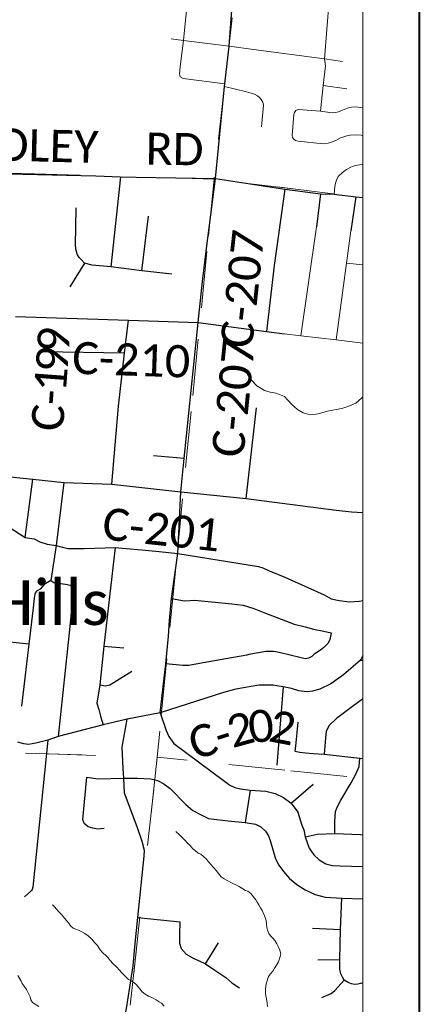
# Paper-space layout 'Layout1' of a CAD drawing. Extents: x 0 to 39.3, y 0 to 22.
# Tile 109 of 131: x 8.3 to 9, y 14.7 to 16.5. Entities that reach past the tile are written whole.
import ezdxf

# ---------------------------------------------------------------- set-up
doc = ezdxf.new("R2010")
doc.units = 0
doc.header["$MEASUREMENT"] = 0
doc.linetypes.add('DGN Style 1', pattern=[0.184576, 0.000307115, -0.184269])
for name, color, linetype, lineweight in [('GM_X_City_Street', 7, 'Continuous', 0), ('GM_X_County_Road', 3, 'Continuous', 30), ('GM_X_County_Road_Text', 3, 'Continuous', 0), ('GM_X_Minor_River', 5, 'Continuous', 0), ('GM_X_Township_Road', 4, 'Continuous', 30), ('GM_X_Unincorporated_Text', 7, 'Continuous', 0), ('SH_Data', 7, 'Continuous', 0)]:
    doc.layers.add(name, color=color, linetype=linetype, lineweight=lineweight)
doc.layers.add('GM_X_Corporation', color=7, linetype='DGN Style 1', lineweight=13, transparency=0.75)
doc.styles.add('Style-Calibri Light', font='calibril.ttf')

psp = doc.layouts.get("Layout1")

# ---------------------------------------------------------------- linework, layer by layer
at = {"layer": 'GM_X_City_Street', "ltscale": 0.002}
for p, q in [((8.8296, 16.3649), (8.8715, 16.3588)), ((8.7899, 15.9219), (8.8178, 16.1148)), ((8.8711, 16.0504), (8.9, 16.0474))]:
    psp.add_line(p, q, dxfattribs=at)
at = {"layer": 'GM_X_City_Street', "ltscale": 0.002, "flags": 128}
for points in [[(8.8249, 16.3191), (8.8296, 16.3649), (8.8338, 16.3998), (8.8322, 16.4122), (8.8402, 16.5162), (8.8403, 16.5172), (8.8501, 16.5886), (8.8565, 16.6737), (8.8609, 16.7168)], [(8.6555, 16.3679), (8.5814, 16.3773), (8.5766, 16.3801), (8.575, 16.3848), (8.5764, 16.3984), (8.5822, 16.4446), (8.592, 16.5464)], [(8.5603, 16.4476), (8.5822, 16.4446), (8.663, 16.4343), (8.7062, 16.4285), (8.8322, 16.4122), (8.8636, 16.4072)], [(8.7207, 16.2917), (8.724, 16.3298), (8.7226, 16.3351), (8.72, 16.3399), (8.7167, 16.3437), (8.7134, 16.3467), (8.7079, 16.3495), (8.7019, 16.3513), (8.694, 16.3536), (8.6551, 16.363)], [(8.7753, 16.2729), (8.7745, 16.2761), (8.7777, 16.3132), (8.7788, 16.3168), (8.7799, 16.3186), (8.7815, 16.3205), (8.7838, 16.3219), (8.7862, 16.3226), (8.8249, 16.3191), (8.8454, 16.3165), (8.8512, 16.3169), (8.8567, 16.318), (8.8683, 16.3231), (8.8745, 16.3255), (8.88, 16.3266), (8.8873, 16.327), (8.9, 16.3251)], [(8.7753, 16.2729), (8.7775, 16.27), (8.7808, 16.2676), (8.7851, 16.2665), (8.8299, 16.2617), (8.8387, 16.2629), (8.8443, 16.2644), (8.8519, 16.2674), (8.8606, 16.2721), (8.8662, 16.2742), (8.8716, 16.2759), (8.8777, 16.2772), (8.8876, 16.2777), (8.8972, 16.2767), (8.9, 16.2762)], [(8.849, 16.1726), (8.8505, 16.1862), (8.8516, 16.1918), (8.8535, 16.1971), (8.8562, 16.2036), (8.8636, 16.2109), (8.8711, 16.2164), (8.8787, 16.2202), (8.8846, 16.2224), (8.9, 16.2254)], [(8.8526, 15.9146), (8.8711, 16.0504), (8.8789, 16.1075)], [(8.9, 15.9092), (8.8526, 15.9146), (8.7899, 15.9219), (8.7612, 15.9252)]]:
    psp.add_lwpolyline(points, dxfattribs=at)
at = {"layer": 'GM_X_Corporation', "flags": 128}
for points in [[(8.9, 14.3814), (8.9, 20.9), (2.1, 20.9), (2.1, 18.7697), (2.2164, 18.6603), (2.3024, 18.5638), (2.4531, 18.3722), (2.5091, 18.2757), (2.5944, 18.157), (2.6477, 18.0827), (2.8129, 17.7895), (2.9482, 17.5994), (3.2529, 17.1208), (3.3535, 16.9293), (3.4766, 16.7367), (3.5579, 16.6419), (3.619, 16.5459), (3.7774, 16.2543), (3.8686, 16.1561), (3.9643, 16.0792), (4.2564, 15.9374), (4.3533, 15.9108), (4.4487, 15.8964), (4.6416, 15.8532), (4.7366, 15.8475), (5.0291, 15.8581), (5.1241, 15.8236), (5.4143, 15.7071), (5.7095, 15.5281), (5.8045, 15.4515), (6.1414, 15.0678), (6.2843, 14.8736), (6.3804, 14.7819), (6.459, 14.6859), (6.5555, 14.6109), (6.6505, 14.5225), (6.7211, 14.4259), (6.8169, 14.3304), (6.9122, 14.3239), (7.0079, 14.2917), (7.1832, 14.2132), (7.3804, 14.1374), (7.4779, 14.1131), (7.5747, 14.1033), (7.7675, 14.1127), (7.989, 14.1), (8.1323, 14.1), (8.26, 14.1067), (8.4573, 14.1579), (8.5559, 14.1981), (8.6538, 14.2731), (8.7491, 14.3326), (8.8466, 14.3679)], [(8.9, 14.3814), (8.9, 17.1766), (8.8548, 17.1813), (8.7454, 17.1948), (8.6981, 17.196), (8.6426, 17.1973), (8.6103, 17.1973), (8.5489, 17.2005), (8.4125, 17.2078), (8.3796, 17.21), (8.2121, 17.2214), (8.139, 17.2237), (8.0564, 17.2286), (8.0041, 17.2302), (7.9436, 17.232), (7.8847, 17.2346), (7.7999, 17.2384), (7.7487, 17.2407), (7.7067, 17.2469), (7.651, 17.2479), (7.6125, 17.252), (7.3993, 17.2816), (7.3489, 17.2867), (7.2377, 17.2987), (7.1457, 17.309), (7.0192, 17.3227), (6.9337, 17.3322), (6.8401, 17.3411), (6.7303, 17.3529), (6.5022, 17.378), (6.4189, 17.3858), (6.2062, 17.4054), (6.1906, 17.4068), (5.7944, 17.4564), (5.4373, 17.5132), (4.8521, 17.6062), (4.4612, 17.6488), (4.3821, 17.6581), (4.1644, 17.6754), (4.0716, 17.683), (3.9407, 17.6938), (3.7921, 17.7096), (3.744, 17.7149), (3.4639, 17.7441), (3.4638, 17.7552), (3.4633, 17.7753), (3.4565, 17.7784), (3.4526, 17.7892), (3.4474, 17.7954), (3.4471, 17.7999), (3.4525, 17.8025), (3.4485, 17.8144), (3.4492, 17.825), (3.4434, 17.8593), (3.4258, 17.8677), (3.3879, 17.8552), (3.3772, 17.8486), (3.3685, 17.8463), (3.3518, 17.8495), (3.3421, 17.8603), (3.3403, 17.8653), (3.3281, 17.8766), (3.3252, 17.8823), (3.3245, 17.8883), (3.3285, 17.9134), (3.3265, 17.9302), (3.2963, 17.9518), (3.2836, 17.9634), (3.2822, 17.9665), (3.2641, 17.9756), (3.2528, 17.977), (3.2347, 17.9741), (3.2135, 17.9657), (3.201, 17.9663), (3.187, 17.9704), (3.1528, 17.9852), (3.1442, 17.9919), (3.1394, 17.998), (3.1456, 18.0059), (3.1529, 18.0103), (3.1634, 18.0211), (3.1749, 18.0247), (3.179, 18.0274), (3.1969, 18.0417), (3.2019, 18.0473), (3.2039, 18.0518), (3.2017, 18.0739), (3.1996, 18.0804), (3.1895, 18.0875), (3.1653, 18.0918), (3.1399, 18.0935), (3.132, 18.0959), (3.1245, 18.1003), (3.1223, 18.1041), (3.1206, 18.133), (3.1178, 18.1403), (3.1188, 18.1521), (3.1155, 18.1609), (3.1149, 18.1651), (3.1008, 18.1821), (3.0868, 18.1858), (3.069, 18.1873), (3.0642, 18.1893), (3.0566, 18.1895), (3.0371, 18.1682), (3.033, 18.167), (3.0195, 18.1603), (3.015, 18.1619), (3.0119, 18.1741), (3.0128, 18.1828), (3.0143, 18.1848), (3.0183, 18.1934), (3.0218, 18.1963), (3.0262, 18.2046), (3.027, 18.2091), (3.0397, 18.2351), (3.0514, 18.2508), (3.0523, 18.2542), (3.0497, 18.2585), (3.0419, 18.2651), (3.0284, 18.273), (3.01, 18.2814), (2.9918, 18.2852), (2.9805, 18.2877), (2.9681, 18.2948), (2.9618, 18.3002), (2.9531, 18.3023), (2.9406, 18.303), (2.9261, 18.2999), (2.9169, 18.2955), (2.908, 18.304), (2.9056, 18.3147), (2.907, 18.3295), (2.9111, 18.3424), (2.9158, 18.3503), (2.918, 18.384), (2.9201, 18.3939), (2.9195, 18.4015), (2.9166, 18.4061), (2.9136, 18.4073), (2.9026, 18.4068), (2.8976, 18.405), (2.8864, 18.3942), (2.8805, 18.3837), (2.8719, 18.3577), (2.8653, 18.3479), (2.8592, 18.3331), (2.8525, 18.3182), (2.8496, 18.3045), (2.8498, 18.2817), (2.8374, 18.2508), (2.8325, 18.2327), (2.8282, 18.2273), (2.813, 18.208), (2.8064, 18.2032), (2.7953, 18.1973), (2.7842, 18.1941), (2.7447, 18.1927), (2.7118, 18.1953), (2.7022, 18.1928), (2.6938, 18.187), (2.68, 18.1812), (2.6685, 18.1791), (2.65, 18.1814), (2.6359, 18.1802), (2.6191, 18.1737), (2.6148, 18.1681), (2.5944, 18.157), (2.6477, 18.0827), (2.8129, 17.7895), (2.9482, 17.5994), (3.2529, 17.1208), (3.3535, 16.9293), (3.4766, 16.7367), (3.5579, 16.6419), (3.619, 16.5459), (3.7774, 16.2543), (3.8686, 16.1561), (3.9643, 16.0792), (4.2564, 15.9374), (4.3533, 15.9108), (4.4487, 15.8964), (4.6416, 15.8532), (4.7366, 15.8475), (5.0291, 15.8581), (5.1241, 15.8236), (5.4143, 15.7071), (5.7095, 15.5281), (5.8045, 15.4515), (6.1414, 15.0678), (6.2843, 14.8736), (6.3804, 14.7819), (6.459, 14.6859), (6.5555, 14.6109), (6.6505, 14.5225), (6.7211, 14.4259), (6.8169, 14.3304), (6.9122, 14.3239), (7.0079, 14.2917), (7.1832, 14.2132), (7.3804, 14.1374), (7.4779, 14.1131), (7.5747, 14.1033), (7.7675, 14.1127), (7.989, 14.1), (8.1323, 14.1), (8.26, 14.1067), (8.4573, 14.1579), (8.5559, 14.1981), (8.6538, 14.2731), (8.7491, 14.3326), (8.8466, 14.3679)], [(7.7575, 17.2431), (8.7485, 17.1931), (8.6363, 16.199), (7.6501, 16.2281)], [(8.9, 16.1668), (8.9, 17.1752), (8.7485, 17.1931), (8.6363, 16.199)], [(8.6363, 16.199), (8.5356, 15.1763), (7.5438, 15.2065), (7.6501, 16.2281)], [(8.9, 15.1396), (8.9, 16.1668), (8.6363, 16.199), (8.5356, 15.1763)], [(8.5356, 15.1763), (8.4333, 14.2338), (8.4314, 14.2297), (8.4259, 14.2245), (8.4186, 14.2202), (8.4106, 14.2177), (8.3954, 14.2146), (8.3829, 14.2126), (8.3734, 14.2113), (8.3692, 14.2099), (8.3622, 14.2052), (8.3538, 14.1993), (8.3484, 14.1968), (8.332, 14.193), (8.3024, 14.188), (8.2841, 14.1857), (8.2784, 14.1836), (8.2685, 14.18), (8.2643, 14.179), (8.2552, 14.1792), (8.248, 14.1782), (8.2308, 14.1737), (8.2167, 14.1714), (8.2073, 14.1712), (8.1951, 14.1681), (8.1746, 14.1663), (8.1621, 14.1658), (8.1431, 14.1651), (8.1261, 14.1651), (8.1143, 14.1654), (8.1049, 14.1663), (8.0909, 14.1701), (8.083, 14.1706), (8.0453, 14.1632), (8.0328, 14.1604), (8.0221, 14.1591), (7.9832, 14.1608), (7.9435, 14.164), (7.9165, 14.1631), (7.8953, 14.1639), (7.8181, 14.1665), (7.7875, 14.1683), (7.7621, 14.1693), (7.7368, 14.1721), (7.707, 14.1762), (7.6859, 14.1816), (7.6783, 14.1818), (7.6532, 14.1793), (7.6403, 14.1781), (7.6328, 14.1787), (7.6226, 14.1823), (7.614, 14.1855), (7.5951, 14.186), (7.5852, 14.1877), (7.5785, 14.1894), (7.5679, 14.1896), (7.5588, 14.1887), (7.5489, 14.1897), (7.5407, 14.1929), (7.5306, 14.1984), (7.5216, 14.2047), (7.5085, 14.2092), (7.49, 14.2137), (7.4624, 14.2167), (7.5438, 15.2065)], [(8.9, 14.4256), (8.9, 15.1396), (8.5356, 15.1763), (8.4333, 14.2338), (8.4382, 14.2462), (8.441, 14.2522), (8.4467, 14.2563), (8.4528, 14.2569), (8.4589, 14.2567), (8.4657, 14.2566), (8.4718, 14.258), (8.4959, 14.2695), (8.5154, 14.2789), (8.543, 14.2912), (8.5871, 14.3137), (8.6174, 14.3296), (8.6292, 14.3354), (8.6533, 14.3451), (8.6866, 14.3602), (8.7061, 14.367), (8.7431, 14.3787), (8.7786, 14.3888), (8.8148, 14.3986), (8.8331, 14.4039), (8.8415, 14.409), (8.8512, 14.4175), (8.8558, 14.4208), (8.8604, 14.4207), (8.8676, 14.4197), (8.8747, 14.4196), (8.8896, 14.4223)]]:
    psp.add_lwpolyline(points, close=True, dxfattribs=at)
at = {"layer": 'GM_X_County_Road', "ltscale": 0.002}
for p, q in [((8.8955, 15.3479), (8.9, 15.3473)), ((8.541, 15.255), (8.4827, 15.2437))]:
    psp.add_line(p, q, dxfattribs=at)
at = {"layer": 'GM_X_County_Road', "ltscale": 0.002, "flags": 128}
for points in [[(8.639, 16.2005), (8.6551, 16.363), (8.6555, 16.3679), (8.663, 16.4343), (8.6708, 16.5382)], [(8.2716, 16.2083), (8.427, 16.2047), (8.4709, 16.2033), (8.4984, 16.2029), (8.639, 16.2005)], [(8.541, 15.255), (8.5509, 15.3418), (8.5558, 15.3906), (8.5572, 15.4181), (8.561, 15.4573), (8.572, 15.537), (8.5777, 15.6456), (8.5837, 15.7049), (8.6082, 15.9452), (8.6156, 16.0178), (8.6224, 16.0714), (8.639, 16.2005)], [(8.639, 16.2005), (8.7615, 16.1816), (8.8247, 16.1733), (8.849, 16.1726), (8.8874, 16.168), (8.9, 16.1664)], [(8.2845, 15.9563), (8.4847, 15.9494), (8.6082, 15.9452), (8.7294, 15.9293), (8.7612, 15.9252)], [(8.258, 15.6744), (8.3155, 15.6683), (8.37, 15.6624), (8.4552, 15.6596), (8.5777, 15.6456), (8.693, 15.6342), (8.8525, 15.6133), (8.88, 15.6103), (8.9, 15.6093)], [(8.2507, 15.5975), (8.302, 15.5653), (8.3176, 15.5627), (8.328, 15.5575), (8.3407, 15.5533), (8.3567, 15.5509), (8.3677, 15.5478), (8.3773, 15.5459), (8.4062, 15.5459), (8.461, 15.5473), (8.4808, 15.5459), (8.5083, 15.5434), (8.5394, 15.5403), (8.572, 15.537), (8.715, 15.5137), (8.7229, 15.5116), (8.733, 15.5068), (8.7618, 15.4947), (8.8314, 15.4636), (8.8441, 15.4568), (8.858, 15.4534), (8.8762, 15.4514), (8.8936, 15.4525), (8.9, 15.4538)], [(8.9, 15.3559), (8.8955, 15.3479), (8.8659, 15.322), (8.8431, 15.3059), (8.8238, 15.2966), (8.8105, 15.293), (8.8021, 15.2919), (8.7958, 15.2924), (8.7868, 15.294), (8.7735, 15.2977), (8.759, 15.3009), (8.7478, 15.3026), (8.7409, 15.3036), (8.7302, 15.3038), (8.7157, 15.3038), (8.6747, 15.2966), (8.6532, 15.2907), (8.541, 15.255)], [(8.4827, 15.2437), (8.44, 15.2336), (8.3603, 15.2128), (8.342, 15.2065), (8.3205, 15.201), (8.3078, 15.1987), (8.2993, 15.2), (8.2887, 15.2031)], [(8.4616, 14.6844), (8.4636, 14.6844), (8.4717, 14.6843), (8.4813, 14.7318), (8.4928, 14.807), (8.4965, 14.8467), (8.5013, 14.8926), (8.5127, 15.001), (8.513, 15.0112), (8.5089, 15.0273), (8.5001, 15.0533), (8.4779, 15.113), (8.4767, 15.1394), (8.4756, 15.1563), (8.4736, 15.1939), (8.4827, 15.2437)]]:
    psp.add_lwpolyline(points, dxfattribs=at)
at = {"layer": 'GM_X_Minor_River', "ltscale": 120, "flags": 128}
for points in [[(8.6954, 15.8537), (8.7028, 15.8433), (8.7124, 15.8336), (8.7259, 15.8253), (8.7357, 15.8224), (8.7466, 15.8203), (8.7613, 15.8143), (8.7735, 15.8011), (8.7839, 15.7914), (8.794, 15.7859), (8.8064, 15.7822), (8.8209, 15.7841), (8.8396, 15.7891), (8.8529, 15.7914), (8.8628, 15.7931), (8.8735, 15.7967), (8.8873, 15.8025), (8.8977, 15.8118), (8.9, 15.8137)], [(8.7313, 14.7352), (8.7307, 14.7413), (8.7293, 14.7486), (8.7283, 14.7543), (8.7273, 14.7597), (8.7275, 14.7665), (8.7285, 14.7753), (8.7302, 14.7809), (8.7331, 14.7881), (8.7366, 14.7933), (8.7402, 14.7978), (8.7437, 14.803), (8.7469, 14.8086), (8.7505, 14.8146), (8.7522, 14.8195), (8.7534, 14.8237), (8.7547, 14.8286), (8.753, 14.8351), (8.7501, 14.8413), (8.7476, 14.8459), (8.7439, 14.8518), (8.7402, 14.856), (8.7365, 14.8603), (8.7332, 14.8646), (8.7311, 14.8704), (8.7301, 14.875), (8.7295, 14.8811), (8.7285, 14.8872), (8.7268, 14.893), (8.7246, 14.8984), (8.7218, 14.9049), (8.7185, 14.91), (8.7156, 14.9154), (8.713, 14.9196), (8.7105, 14.9243), (8.7057, 14.9301), (8.702, 14.9344), (8.6961, 14.9391), (8.6919, 14.9408), (8.6875, 14.9436), (8.6807, 14.9476), (8.6747, 14.9504), (8.6683, 14.9536), (8.6597, 14.9581), (8.6541, 14.9609), (8.6492, 14.9648), (8.6445, 14.9707), (8.64, 14.9757), (8.636, 14.9804), (8.6304, 14.9863), (8.6264, 14.991), (8.6227, 14.996), (8.6179, 15.0007), (8.6127, 15.0047), (8.6085, 15.0067), (8.6033, 15.0107), (8.5981, 15.015), (8.5944, 15.0193), (8.5892, 15.0244), (8.5852, 15.0287), (8.5785, 15.0353), (8.5741, 15.04), (8.57, 15.0436), (8.5688, 15.0449)], [(8.548, 14.7357), (8.5435, 14.7412), (8.539, 14.7436), (8.5338, 14.7468), (8.5274, 14.7504), (8.5203, 14.7536), (8.5143, 14.7569), (8.5091, 14.7612), (8.5051, 14.7663), (8.4988, 14.7737), (8.4943, 14.7776), (8.4898, 14.7804), (8.4846, 14.7832), (8.4787, 14.7887), (8.4731, 14.7949), (8.4683, 14.8), (8.4643, 14.8047), (8.4568, 14.8114), (8.4524, 14.8165), (8.4487, 14.8211), (8.4447, 14.8258), (8.4391, 14.8305), (8.4347, 14.8356), (8.4296, 14.8434), (8.4248, 14.8485), (8.4196, 14.8547), (8.4133, 14.8606), (8.4077, 14.8642), (8.4021, 14.8674), (8.3976, 14.8698), (8.3916, 14.8722), (8.387, 14.8739), (8.3818, 14.8782), (8.3793, 14.8829), (8.3752, 14.8872), (8.3716, 14.8918), (8.3668, 14.8977), (8.3623, 14.9016), (8.3571, 14.9075), (8.3535, 14.9118), (8.3499, 14.9152)], [(8.3262, 14.7351), (8.3146, 14.7422), (8.3117, 14.7469), (8.3104, 14.7526), (8.3071, 14.7596), (8.3039, 14.7654), (8.2998, 14.7712), (8.2965, 14.7759), (8.2944, 14.7801), (8.2889, 14.7902)]]:
    psp.add_lwpolyline(points, dxfattribs=at)
at = {"layer": 'GM_X_Township_Road', "ltscale": 0.002}
for p, q in [((8.4709, 16.2033), (8.4533, 16.0442)), ((8.8247, 16.1733), (8.8178, 16.1148)), ((8.8874, 16.168), (8.8789, 16.1075)), ((8.5086, 16.0371), (8.5204, 16.1338)), ((8.407, 16.0507), (8.3806, 16.0088)), ((8.693, 15.6342), (8.7117, 15.7944)), ((8.5837, 15.7049), (8.529, 15.7093)), ((8.302, 15.5653), (8.3155, 15.6683)), ((8.37, 15.6624), (8.3567, 15.5509)), ((8.3085, 15.3762), (8.2301, 15.3849)), ((8.4411, 15.3729), (8.4765, 15.3698)), ((8.759, 15.3009), (8.7478, 15.1623)), ((8.7728, 15.0949), (8.812, 15.1288)), ((8.7001, 15.1181), (8.6915, 15.061)), ((8.5013, 14.8926), (8.576, 14.885)), ((8.811, 14.8737), (8.8606, 14.8716)), ((8.6211, 14.8106), (8.644, 14.848)), ((8.8202, 14.8177), (8.859, 14.8185)), ((8.898, 14.7763), (8.9, 14.7773))]:
    psp.add_line(p, q, dxfattribs=at)
at = {"layer": 'GM_X_Township_Road', "ltscale": 0.002, "flags": 128}
for points in [[(8.7615, 16.1816), (8.7429, 16.0466), (8.7294, 15.9293)], [(8.5616, 16.031), (8.5086, 16.0371), (8.4533, 16.0442), (8.4203, 16.047), (8.407, 16.0507), (8.4015, 16.0562), (8.3975, 16.0606), (8.3947, 16.0653), (8.3919, 16.0728), (8.3908, 16.0819), (8.392, 16.1484)], [(8.4552, 15.6596), (8.467, 15.7972), (8.4779, 15.8914), (8.4847, 15.9494)], [(8.4779, 15.8914), (8.3684, 15.8932), (8.3315, 15.8936)], [(8.3567, 15.5509), (8.3473, 15.4892), (8.3357, 15.4821), (8.3284, 15.4738), (8.3219, 15.4699), (8.3202, 15.4677), (8.3188, 15.4646), (8.3178, 15.4575), (8.3162, 15.4408), (8.3085, 15.3762), (8.2953, 15.2665)], [(8.461, 15.5473), (8.4411, 15.3729), (8.4339, 15.3043), (8.4287, 15.2721), (8.4321, 15.2605), (8.4351, 15.249), (8.44, 15.2336)], [(8.3473, 15.4892), (8.3528, 15.4856), (8.3734, 15.4823), (8.3812, 15.481), (8.3867, 15.476), (8.3867, 15.4702), (8.3867, 15.4628), (8.3858, 15.4576), (8.3842, 15.4444), (8.3806, 15.4078), (8.3603, 15.2128)], [(8.561, 15.4573), (8.584, 15.4531), (8.6021, 15.4543), (8.6676, 15.4477), (8.688, 15.4452), (8.707, 15.4397), (8.7246, 15.4325), (8.7783, 15.4116), (8.7978, 15.4068), (8.8124, 15.4028), (8.8306, 15.3992), (8.8438, 15.3965)], [(8.8438, 15.3965), (8.8412, 15.3845), (8.8383, 15.378), (8.8352, 15.3743), (8.831, 15.3707), (8.8251, 15.3659), (8.8139, 15.3586), (8.8095, 15.3546), (8.8039, 15.3518), (8.7977, 15.3505), (8.7907, 15.3519), (8.7517, 15.3619), (8.7415, 15.3634), (8.7284, 15.3633), (8.698, 15.3578), (8.6942, 15.3571)], [(8.6942, 15.3571), (8.6571, 15.3504), (8.6172, 15.3436), (8.5915, 15.3388), (8.5813, 15.3384), (8.5509, 15.3418)], [(8.4339, 15.3043), (8.4438, 15.3024), (8.4519, 15.3043), (8.4593, 15.309), (8.4907, 15.3285)], [(8.9, 15.2798), (8.8991, 15.2793), (8.8816, 15.2662), (8.8534, 15.2448), (8.8401, 15.2327), (8.8352, 15.2223), (8.8338, 15.21), (8.8315, 15.1819)], [(8.541, 15.255), (8.5516, 15.2237), (8.5563, 15.213), (8.5654, 15.2006), (8.6546, 15.1339), (8.6644, 15.1267), (8.6734, 15.1226), (8.6834, 15.1202), (8.7001, 15.1181), (8.7279, 15.1161), (8.7446, 15.1124), (8.7593, 15.1051), (8.7728, 15.0949), (8.7847, 15.0789), (8.7918, 15.0562), (8.7953, 15.0476), (8.7979, 15.0353), (8.8051, 15.0156), (8.8133, 15.0038), (8.8226, 14.9948), (8.8345, 14.9878), (8.8463, 14.9846), (8.8598, 14.9842), (8.9, 14.983)], [(8.7848, 15.2386), (8.7807, 15.1957), (8.7797, 15.187), (8.7886, 15.1851), (8.7982, 15.1839), (8.8119, 15.1829), (8.8315, 15.1819), (8.8947, 15.1745), (8.9, 15.174)], [(8.342, 15.2065), (8.3151, 14.9463), (8.3139, 14.9425), (8.313, 14.9407), (8.3119, 14.9392), (8.3003, 14.9296)], [(8.8502, 15.0411), (8.8506, 15.0516), (8.8506, 15.0626), (8.8516, 15.0802), (8.8549, 15.0893), (8.8612, 15.1004), (8.8794, 15.1312), (8.8878, 15.1461), (8.8933, 15.1598), (8.8947, 15.1745)], [(8.4414, 15.05), (8.4299, 15.0492), (8.4219, 15.0511), (8.4134, 15.0533), (8.4062, 15.0591), (8.4039, 15.0664), (8.4112, 15.1411), (8.431, 15.1378), (8.4767, 15.1394)], [(8.4767, 15.1394), (8.5, 15.1394), (8.5243, 15.1378), (8.5364, 15.135), (8.5474, 15.1292), (8.5584, 15.1207), (8.5862, 15.0929), (8.5986, 15.0822), (8.6123, 15.075), (8.6264, 15.0681), (8.6415, 15.0661), (8.6615, 15.0638), (8.6915, 15.061)], [(8.6915, 15.061), (8.7097, 15.0577), (8.7191, 15.0532), (8.7277, 15.0454), (8.7328, 15.0375), (8.736, 15.0287), (8.7452, 14.9966), (8.751, 14.9852), (8.7593, 14.9744), (8.7698, 14.9619), (8.7832, 14.9509), (8.7975, 14.9417), (8.8156, 14.9333), (8.8333, 14.9289), (8.8628, 14.9271), (8.9, 14.9257)], [(8.7979, 15.0353), (8.8188, 15.0399), (8.8502, 15.0411), (8.8958, 15.0395), (8.9, 15.0393)], [(8.898, 14.7763), (8.8911, 14.7748), (8.8853, 14.7744), (8.88, 14.7754), (8.8739, 14.7775), (8.867, 14.7816), (8.8637, 14.7871), (8.8609, 14.7933), (8.8592, 14.8012), (8.859, 14.8185), (8.8606, 14.8716), (8.8628, 14.9271)], [(8.576, 14.885), (8.5749, 14.8628), (8.5752, 14.8474), (8.5782, 14.8378), (8.5867, 14.8279), (8.6005, 14.8202), (8.609, 14.8166), (8.6211, 14.8106), (8.6379, 14.7995), (8.6572, 14.7863), (8.6676, 14.777), (8.6814, 14.7682)], [(8.8273, 14.7513), (8.8437, 14.7583), (8.8504, 14.7638), (8.867, 14.7816)]]:
    psp.add_lwpolyline(points, dxfattribs=at)
at = {"layer": 'SH_Data', "color": 7, "linetype": 'Continuous', "lineweight": 40}
psp.add_line((9, 21), (9, 14), dxfattribs=at)
at = {"layer": 'SH_Data', "color": 7, "linetype": 'Continuous', "lineweight": 0}
psp.add_line((8.9, 20.9), (8.9, 14.1), dxfattribs=at)

# ---------------------------------------------------------------- texts
at = {"layer": 'GM_X_County_Road_Text', "style": 'Style-Calibri Light'}
for s, height, rotation, p in [('FOLEY', 0.05682, 358.5154, (8.2079, 16.2334)), ('RD', 0.05682, 359.0128, (8.5147, 16.225)), ('C-207', 0.05682, 83.8103, (8.7034, 15.8979)), ('9', 0.0568, 86.1148, (8.3789, 15.8906)), ('C-210', 0.05682, 358.0725, (8.3843, 15.8549)), ('C-207', 0.05682, 84.2359, (8.6882, 15.7049)), ('9', 0.0568, 85.8234, (8.3764, 15.8556)), ('1', 0.0568, 85.7243, (8.3738, 15.8209)), ('-', 0.0568, 85.6925, (8.372, 15.7978)), ('C', 0.0568, 85.6901, (8.3686, 15.7516)), ('C-201', 0.05682, 353.984, (8.4365, 15.5621)), ('0', 0.0568, 6.2467, (8.7002, 15.201)), ('2', 0.0568, 15.2799, (8.6688, 15.1923)), ('2', 0.0568, 349.3195, (8.7306, 15.205)), ('C', 0.0568, 17.7157, (8.6027, 15.1712)), ('-', 0.0568, 17.6296, (8.6471, 15.1854))]:
    psp.add_text(s, height=height, rotation=rotation, dxfattribs=at).set_placement(p)
at = {"layer": 'GM_X_Unincorporated_Text', "style": 'Style-Calibri Light'}
psp.add_text('Delhi Hills', height=0.078977, rotation=0, dxfattribs=at).set_placement((7.9543, 15.4102))

doc.saveas('drawing.dxf')
